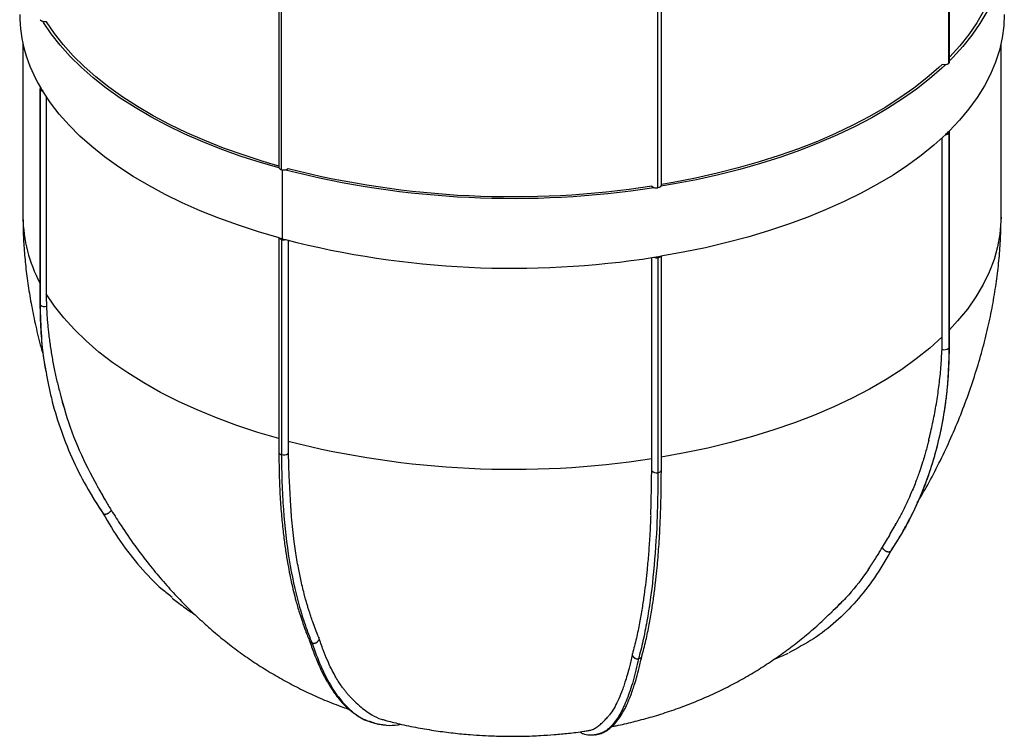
# Paper-space layout '_Trimétrica' of a CAD drawing. Header units: millimetres. Extents: x -151 to 151, y -26 to 1370.
# Tile 1 of 4: x -151 to 151, y -26 to 193. Entities that reach past the tile are written whole.
import ezdxf

# ---------------------------------------------------------------- set-up
doc = ezdxf.new("R2010")
doc.units = ezdxf.units.MM

psp = doc.layouts.new('_Trimétrica')

# ---------------------------------------------------------------- linework, layer by layer
at = {"color": 7, "linetype": 'Continuous', "lineweight": 25}
for p, q in [((133.99, 180.02), (133.99, 245.97)), ((134.16, 180.38), (134.16, 246.34)), ((-71.5, 214.06), (-71.5, 148.11)), ((-70.7, 147.43), (-70.7, 213.38)), ((45.81, 142.63), (45.81, 208.58)), ((44.75, 141.89), (44.75, 207.84)), ((-150, 186.07), (-150, 132.86)), ((150, 132.86), (150, 186.07)), ((-144.81, 172.19), (-144.81, 106.23)), ((-144.74, 171.96), (-144.74, 106)), ((-142.86, 169.81), (-142.86, 109.3)), ((131.96, 96.12), (131.96, 157.2)), ((133.99, 158.59), (133.99, 92.63)), ((134.16, 93), (134.16, 158.95)), ((-71.5, 126.51), (-71.5, 60.72)), ((-71.46, 126.5), (-70.47, 126.22)), ((-70.7, 126), (-70.7, 60.04)), ((-70.47, 126.22), (-69.48, 125.96)), ((-68.67, 125.74), (-68.67, 64.18)), ((43.53, 120.54), (45.67, 120.88)), ((45.81, 55.24), (45.81, 120.9)), ((42.87, 58.83), (42.87, 120.44)), ((44.75, 120.46), (44.75, 54.5)), ((-126.57, 49.23), (-124.94, 46.39)), ((-128.91, 47.45), (-128.77, 47.22)), ((118.32, 39.87), (117.41, 38.19)), ((116.16, 30.51), (116.25, 30.67)), ((109.61, 25.39), (109.23, 24.79)), ((99.8, 13.39), (98.52, 12.23)), ((98.06, 11.79), (98.17, 11.9)), ((-43.46, -21.84), (-42.22, -22.3)), ((-42.22, -22.3), (-39.84, -22.7)), ((25.51, -25.84), (25.65, -25.84))]:
    psp.add_line(p, q, dxfattribs=at)
at = {"color": 8, "linetype": 'Continuous', "lineweight": 25}
for p, q in [((-70.47, 147.37), (-70.47, 126.22)), ((98.82, 12.51), (98.11, 11.8))]:
    psp.add_line(p, q, dxfattribs=at)
at = {"color": 7, "linetype": 'Continuous', "lineweight": 25, "flags": 128}
for points in [[(150, 225.37), (150.63, 221.9), (150.96, 218.14), (150.95, 214.38), (150.58, 210.63), (149.86, 206.89), (148.79, 203.17), (147.37, 199.48), (145.61, 195.84), (143.51, 192.24), (141.07, 188.69), (138.3, 185.22), (135.21, 181.81), (134.16, 180.75)], [(150, 216.43), (149.95, 214.4), (149.58, 210.67), (148.87, 206.95), (147.8, 203.26), (146.39, 199.6), (144.64, 195.97), (142.55, 192.4), (140.13, 188.88), (137.38, 185.42), (134.32, 182.04), (134.16, 181.88)], [(151, 195.01), (150.85, 191.53), (150.35, 187.79), (149.5, 184.08), (148.31, 180.38), (146.77, 176.72), (144.89, 173.1), (142.67, 169.54), (140.13, 166.03), (137.26, 162.59), (134.07, 159.22)], [(-71.46, 147.92), (-76.84, 149.49), (-83.03, 151.48), (-89.03, 153.62), (-94.82, 155.91), (-100.38, 158.34), (-105.72, 160.9), (-110.8, 163.6), (-115.63, 166.42), (-120.19, 169.35), (-124.46, 172.4), (-128.45, 175.55), (-132.13, 178.79), (-135.51, 182.12), (-138.57, 185.53), (-141.31, 189.02), (-143.71, 192.57), (-143.93, 192.91)], [(-71.5, 148.52), (-76.33, 149.93), (-82.48, 151.91), (-88.44, 154.03), (-94.19, 156.31), (-99.72, 158.72), (-105.02, 161.27), (-110.07, 163.95), (-114.86, 166.75), (-119.39, 169.66), (-123.64, 172.69), (-127.6, 175.82), (-131.26, 179.04), (-134.61, 182.35), (-137.65, 185.74), (-140.37, 189.2), (-142.76, 192.73), (-142.86, 192.88)], [(133.02, 179.63), (131.81, 178.49), (128.09, 175.25), (124.08, 172.11), (119.78, 169.08), (115.19, 166.15), (110.34, 163.34), (105.23, 160.66), (99.88, 158.11), (94.29, 155.69), (88.48, 153.42), (82.47, 151.29), (76.26, 149.31), (69.88, 147.49), (63.33, 145.83), (56.63, 144.34), (49.8, 143.02), (45.67, 142.31)], [(131.96, 179.7), (130.93, 178.74), (127.24, 175.53), (123.26, 172.41), (118.98, 169.39), (114.43, 166.49), (109.61, 163.7), (104.54, 161.03), (99.22, 158.49), (93.67, 156.09), (87.9, 153.83), (81.92, 151.72), (75.76, 149.76), (69.41, 147.95), (62.91, 146.3), (56.25, 144.82), (49.47, 143.5), (45.81, 142.87)], [(133.99, 180.02), (134.16, 180.31), (134.16, 180.38)], [(-71.46, 126.5), (-77.78, 128.35), (-83.92, 130.35), (-89.87, 132.51), (-95.61, 134.81), (-101.12, 137.25), (-106.4, 139.82), (-111.44, 142.53), (-116.21, 145.35), (-120.72, 148.29), (-124.95, 151.34), (-128.88, 154.48), (-132.52, 157.73), (-135.85, 161.06), (-138.87, 164.46), (-141.56, 167.94), (-143.93, 171.48)], [(133.02, 158.2), (129.43, 154.94), (125.53, 151.78), (121.35, 148.72), (116.88, 145.77), (112.14, 142.92), (107.14, 140.2), (101.9, 137.61), (96.41, 135.15), (90.71, 132.83), (84.79, 130.65), (78.68, 128.63), (72.38, 126.75), (65.92, 125.04), (59.3, 123.48), (52.55, 122.1), (45.67, 120.88)], [(44.75, 141.89), (45.26, 142.03), (45.63, 142.27), (45.8, 142.55), (45.81, 142.63)], [(131.96, 96.12), (128.15, 92.71), (124, 89.39), (119.54, 86.19), (114.76, 83.11), (109.68, 80.16), (104.32, 77.35), (98.69, 74.68), (92.8, 72.16), (86.67, 69.81), (80.31, 67.61), (73.74, 65.59), (66.99, 63.74), (60.05, 62.07), (52.96, 60.58), (45.74, 59.28)]]:
    psp.add_lwpolyline(points, dxfattribs=at)
at = {"color": 8, "linetype": 'Continuous', "lineweight": 25, "flags": 128}
for points in [[(150, 132.86), (149.98, 131.6), (149.66, 127.66), (148.95, 123.74), (147.85, 119.84), (146.37, 115.97), (144.51, 112.15), (142.27, 108.38), (139.66, 104.67), (136.69, 101.04), (134.16, 98.31)], [(-71.5, 64.95), (-77.96, 66.86), (-84.4, 68.99), (-90.61, 71.29), (-96.59, 73.76), (-102.32, 76.37), (-107.78, 79.13), (-112.96, 82.03), (-117.85, 85.07), (-122.43, 88.22), (-126.69, 91.5), (-130.62, 94.88), (-134.21, 98.36), (-137.45, 101.93), (-140.34, 105.58), (-142.86, 109.3)], [(-144.81, 106.23), (-144.8, 106.16), (-144.74, 106)], [(-71.5, 60.72), (-71.5, 60.67), (-71.45, 60.52), (-71.34, 60.37), (-71.17, 60.24), (-70.96, 60.13), (-70.7, 60.04)], [(44.75, 54.5), (45.03, 54.56), (45.28, 54.65), (45.49, 54.77), (45.65, 54.9), (45.76, 55.05), (45.8, 55.2), (45.81, 55.24)]]:
    psp.add_lwpolyline(points, dxfattribs=at)
at = {"color": 7, "linetype": 'Continuous', "lineweight": 25}
for centre, radius, start, end in [((-107.36, 195.36), 43.64, 180.4621, 211.4506), ((-143.31, 194.92), 2.1, 227.1625, 282.6039), ((132.65, 181.91), 2.31, 252.5529, 305.3844), ((-144.33, 172.19), 0.473, 123.4882, 209.6139), ((-96.75, 200.56), 55.42, 210.3101, 211.6413), ((-143.74, 172.74), 1.28, 218.0226, 261.3581), ((76.75, 216.9), 81.32, 313.7896, 314.8205), ((132.89, 159.92), 1.73, 274.2858, 309.5225), ((133.7, 158.95), 0.458, 308.9143, 37.0854), ((-70.64, 148.31), 0.884, 192.9662, 266.0309), ((-69.98, 149.41), 2.11, 249.9909, 308.2618), ((0.22, 419.74), 281.13, 255.6462, 278.8622), ((0.21, 418.5), 279.37, 255.7251, 278.7833), ((44.23, 143.67), 1.86, 223.1541, 286.261), ((-70.5, 127.12), 1.14, 213.2416, 259.9306), ((-70, 128.7), 2.79, 255.4237, 280.8452), ((0.23, 398.48), 281.3, 255.6533, 278.8551), ((44.59, 122.03), 1.58, 275.6749, 313.1394), ((44.31, 123.18), 2.76, 253.5545, 279.1862), ((-143.33, 107.44), 2.01, 225.712, 285.8781), ((132.64, 94.54), 2.33, 251.0464, 305.2471), ((0.19, 334.41), 278.87, 255.704, 278.8044), ((-70.02, 62.18), 2.24, 252.1263, 307.7931), ((44.25, 56.34), 1.9, 222.3754, 285.1745), ((-34.98, -21.55), 1.25, 275.9172, 305.7186), ((22.12, -24.14), 1.4, 214.5842, 258.0233)]:
    psp.add_arc(centre, radius, start, end, dxfattribs=at)
at = {"color": 8, "linetype": 'Continuous', "lineweight": 25}
for centre, radius, start, end in [((-106.63, 133.29), 43.37, 180.5671, 208.332), ((133.67, 93.01), 0.496, 310.5269, 358.1112)]:
    psp.add_arc(centre, radius, start, end, dxfattribs=at)
at = {"color": 7, "linetype": 'Continuous', "lineweight": 25}
for points, knots in [([(-150, 132.86), (-149.99, 131.52), (-149.96, 128.34), (-149.69, 123.28), (-149.18, 117.6), (-148.42, 111.72), (-147.4, 105.62), (-146.08, 99.31), (-144.87, 94.26), (-144.01, 91.34), (-143.78, 90.56)], [0, 0, 0, 0, 0.094276, 0.222142, 0.354299, 0.492096, 0.635984, 0.786306, 0.943228, 1, 1, 1, 1]), ([(124.29, 45.28), (125.22, 46.84), (127.42, 50.55), (130.6, 56.6), (133.9, 63.44), (136.95, 70.48), (139.7, 77.63), (142.14, 84.8), (144.24, 91.91), (146, 98.89), (147.42, 105.7), (148.51, 112.29), (149.3, 118.64), (149.79, 124.75), (149.98, 129.47), (150, 132.14), (150, 132.86)], [0, 0, 0, 0, 0.05924, 0.140458, 0.223356, 0.307164, 0.390809, 0.473271, 0.553768, 0.631709, 0.706722, 0.778642, 0.847481, 0.91339, 0.976624, 1, 1, 1, 1]), ([(-142.86, 109.3), (-142.86, 109), (-142.85, 108.42), (-142.84, 107.62), (-142.83, 106.93), (-142.81, 106.35), (-142.8, 105.89), (-142.79, 105.62), (-142.78, 105.51)], [0, 0, 0, 0, 0.241354, 0.453328, 0.635503, 0.787524, 0.909099, 1, 1, 1, 1]), ([(-144.81, 106.23), (-144.76, 103.55), (-144.66, 98.48), (-144, 91.59), (-143.32, 87.42), (-143.02, 85.56)], [0, 0, 0, 0, 0.3828109, 0.7257023, 1, 1, 1, 1]), ([(-142.78, 105.51), (-142.77, 105.18), (-142.74, 104.53), (-142.69, 103.56), (-142.63, 102.62), (-142.57, 101.69), (-142.5, 100.78), (-142.42, 99.89), (-142.34, 99.02), (-142.25, 98.16), (-142.04, 96.24), (-141.65, 93.29), (-140.99, 89.29), (-140.23, 85.41), (-139.48, 82.17), (-138.86, 79.69), (-138.5, 78.35), (-138.29, 77.58), (-138.21, 77.29), (-138.13, 77.02), (-138.06, 76.76), (-137.99, 76.52), (-137.93, 76.29), (-137.86, 76.07), (-137.81, 75.86), (-137.75, 75.67), (-137.7, 75.49), (-137.65, 75.32), (-137.61, 75.17), (-137.57, 75.03), (-137.53, 74.91), (-137.5, 74.79), (-137.47, 74.69), (-137.45, 74.6), (-137.43, 74.53), (-137.41, 74.47), (-137.4, 74.42), (-137.39, 74.38), (-137.39, 74.36), (-137.38, 74.35), (-137.39, 74.35), (-137.39, 74.36)], [0, 0, 0, 0, 0.02973, 0.058996, 0.087788, 0.116095, 0.143906, 0.171211, 0.198001, 0.224267, 0.25, 0.376646, 0.499972, 0.629127, 0.749952, 0.816705, 0.874979, 0.885021, 0.894644, 0.903847, 0.912629, 0.920991, 0.92893, 0.936447, 0.943541, 0.950211, 0.956458, 0.96228, 0.967678, 0.972652, 0.977202, 0.981328, 0.985031, 0.988311, 0.991171, 0.993612, 0.99564, 0.997262, 0.998493, 0.999372, 1, 1, 1, 1]), ([(131.89, 92.33), (131.9, 92.6), (131.92, 93.29), (131.95, 94.55), (131.95, 95.55), (131.96, 96.12)], [0, 0, 0, 0, 0.2124767, 0.5466726, 1, 1, 1, 1]), ([(133.99, 92.63), (133.99, 89.74), (133.89, 86.84), (133.52, 81.12), (133.23, 78.3), (132.1, 69.94), (130.96, 64.51), (127.96, 54.05), (126.09, 49.01), (122.76, 41.8), (121.56, 39.45), (118.99, 34.88), (117.61, 32.65), (116.16, 30.51)], [0, 0, 0, 0, 0.125, 0.125, 0.25, 0.25, 0.5, 0.5, 0.75, 0.75, 0.875, 0.875, 1, 1, 1, 1]), ([(121.09, 38.68), (121.58, 39.58), (122.88, 41.92), (124.59, 45.62), (126.18, 49.41), (127.42, 52.69), (128.47, 55.73), (129.44, 58.87), (130.65, 63.22), (131.94, 68.86), (132.82, 74.2), (133.32, 78.16), (133.61, 80.87), (133.89, 84.24), (134.11, 88.35), (134.15, 91.36), (134.16, 92.99)], [0, 0, 0, 0, 0.057057, 0.149496, 0.22496, 0.283449, 0.341041, 0.399468, 0.460721, 0.583255, 0.706894, 0.744653, 0.790235, 0.847989, 0.917978, 1, 1, 1, 1]), ([(127.8, 64.4), (127.91, 64.84), (128.23, 66.13), (128.74, 68.32), (129.29, 70.92), (129.81, 73.58), (130.42, 77.1), (131.04, 81.48), (131.61, 86.8), (131.79, 90.46), (131.89, 92.33)], [0, 0, 0, 0, 0.052462, 0.151076, 0.246057, 0.343013, 0.444444, 0.628025, 0.809791, 1, 1, 1, 1]), ([(-142.92, 85.39), (-142.42, 82.71), (-141.32, 76.92), (-138.68, 68.16), (-135.15, 59.13), (-130.79, 50.33), (-127.25, 44.84), (-125.48, 42.09)], [0, 0, 0, 0, 0.1711031, 0.371183, 0.5807848, 0.7903889, 1, 1, 1, 1]), ([(-137.4, 74.48), (-137.47, 74.68), (-137.65, 75.28), (-137.8, 75.88), (-137.9, 76.28)], [0, 0, 0, 0, 0.34353, 1, 1, 1, 1]), ([(-68.67, 64.18), (-68.67, 63.87), (-68.67, 63.3), (-68.67, 62.49), (-68.66, 61.81), (-68.65, 61.24), (-68.65, 60.78), (-68.64, 60.52), (-68.64, 60.4)], [0, 0, 0, 0, 0.241354, 0.453329, 0.635504, 0.787525, 0.9091, 1, 1, 1, 1]), ([(127.8, 64.4), (127.69, 63.95), (127.43, 62.88), (127, 61.29), (126.49, 59.5), (125.86, 57.44), (124.97, 54.77), (123.74, 51.37), (122.06, 47.32), (120.26, 43.37), (118.88, 40.88), (118.32, 39.87)], [0, 0, 0, 0, 0.051066, 0.12229, 0.183959, 0.259119, 0.364972, 0.501515, 0.668744, 0.866654, 1, 1, 1, 1]), ([(-71.5, 60.72), (-71.48, 58.12), (-71.44, 53.18), (-71.11, 46.46), (-70.66, 40.64), (-70.13, 35.58), (-69.54, 31.13), (-68.76, 26.29), (-67.73, 20.96), (-66.64, 16.5), (-65.77, 13.39), (-65.15, 11.32), (-64.35, 8.84), (-63.3, 5.87), (-62.46, 3.84), (-62, 2.74)], [0, 0, 0, 0, 0.1124976, 0.2134981, 0.3029888, 0.3827123, 0.4558941, 0.5226037, 0.6294112, 0.7384235, 0.7727143, 0.8115205, 0.8622817, 0.9251514, 1, 1, 1, 1]), ([(-68.64, 60.4), (-68.63, 60.08), (-68.62, 59.44), (-68.6, 58.49), (-68.58, 57.56), (-68.55, 56.65), (-68.52, 55.76), (-68.49, 54.89), (-68.46, 54.05), (-68.42, 53.22), (-68.34, 51.35), (-68.2, 48.52), (-68.02, 45.56), (-67.88, 43.48), (-67.79, 42.22), (-67.73, 41.39), (-67.7, 40.98)], [0, 0, 0, 0, 0.04726, 0.093782, 0.139546, 0.184537, 0.228737, 0.27213, 0.314703, 0.35644, 0.397326, 0.598687, 0.794609, 0.864517, 0.932992, 1, 1, 1, 1]), ([(-70.7, 60.04), (-70.7, 57.14), (-70.65, 54.26), (-70.45, 48.65), (-70.3, 45.89), (-69.71, 37.81), (-69.11, 32.66), (-67.52, 22.92), (-66.54, 18.34), (-64.78, 11.93), (-64.14, 9.88), (-62.79, 5.94), (-62.06, 4.04), (-61.3, 2.25)], [0, 0, 0, 0, 0.125, 0.125, 0.25, 0.25, 0.5, 0.5, 0.75, 0.75, 0.875, 0.875, 1, 1, 1, 1]), ([(42.85, 55.06), (42.85, 55.32), (42.86, 56), (42.87, 57.26), (42.87, 58.25), (42.87, 58.83)], [0, 0, 0, 0, 0.212477, 0.546673, 1, 1, 1, 1]), ([(44.75, 54.5), (44.75, 51.6), (44.72, 48.73), (44.59, 43.13), (44.5, 40.38), (44.12, 32.35), (43.74, 27.25), (42.74, 17.63), (42.11, 13.13), (41, 6.86), (40.6, 4.86), (39.74, 1.02), (39.28, -0.82), (38.79, -2.55)], [0, 0, 0, 0, 0.125, 0.125, 0.25, 0.25, 0.5, 0.5, 0.75, 0.75, 0.875, 0.875, 1, 1, 1, 1]), ([(39.81, -1.82), (40.24, -0.2), (41.06, 2.87), (42.06, 7.69), (42.86, 12.23), (43.5, 16.52), (44.01, 20.58), (44.52, 25.3), (45, 30.93), (45.32, 36.14), (45.5, 40.04), (45.6, 42.73), (45.7, 46.1), (45.79, 50.33), (45.8, 53.51), (45.81, 55.24)], [0, 0, 0, 0, 0.11266, 0.213774, 0.303334, 0.383091, 0.456283, 0.522986, 0.629726, 0.738647, 0.772917, 0.811659, 0.862363, 0.925161, 1, 1, 1, 1]), ([(42.59, 41.58), (42.61, 42.53), (42.68, 45.13), (42.78, 49.6), (42.83, 53.21), (42.85, 55.06)], [0, 0, 0, 0, 0.222394, 0.602368, 1, 1, 1, 1]), ([(-127.97, 51.8), (-127.96, 51.79), (-127.96, 51.78), (-127.95, 51.77), (-127.94, 51.74), (-127.92, 51.71), (-127.9, 51.68), (-127.88, 51.64), (-127.85, 51.59), (-127.83, 51.54), (-127.8, 51.48), (-127.76, 51.42), (-127.72, 51.35), (-127.68, 51.27), (-127.64, 51.19), (-127.59, 51.11), (-127.51, 50.96), (-127.4, 50.74), (-127.22, 50.41), (-126.99, 49.98), (-126.63, 49.32), (-126.12, 48.41), (-125.45, 47.23), (-124.69, 45.9), (-123.84, 44.47), (-123.24, 43.5), (-122.94, 43)], [0, 0, 0, 0, 0.001423, 0.003152, 0.005365, 0.008148, 0.011543, 0.015574, 0.020254, 0.025594, 0.031597, 0.03827, 0.045613, 0.053631, 0.062324, 0.071694, 0.081742, 0.109542, 0.142969, 0.192033, 0.250124, 0.364002, 0.500099, 0.655723, 0.822381, 1, 1, 1, 1]), ([(-128.77, 47.22), (-128.23, 46.34), (-127.15, 44.58), (-125.99, 42.86), (-125.4, 42)], [0, 0, 0, 0, 0.495973, 1, 1, 1, 1]), ([(-122.94, 43), (-122.95, 42.97), (-122.98, 42.91), (-123.03, 42.82), (-123.1, 42.73), (-123.17, 42.63), (-123.26, 42.53), (-123.38, 42.41), (-123.55, 42.28), (-123.68, 42.19), (-123.76, 42.14)], [0, 0, 0, 0, 0.090969, 0.186516, 0.286608, 0.391136, 0.499907, 0.628176, 0.794839, 1, 1, 1, 1]), ([(-122.85, 42.92), (-121.88, 41.36), (-119.62, 37.71), (-115.79, 32.22), (-111.6, 26.69), (-107.47, 21.69), (-103.45, 17.19), (-99.37, 12.98), (-95.23, 9.03), (-91.02, 5.33), (-86.71, 1.84), (-82.29, -1.44), (-77.72, -4.55), (-72.98, -7.48), (-68.03, -10.24), (-62.85, -12.84), (-57.44, -15.24), (-53.12, -16.98), (-50.59, -17.84), (-49.96, -18.05)], [0, 0, 0, 0, 0.05679, 0.133125, 0.207014, 0.270991, 0.332794, 0.392701, 0.451069, 0.508321, 0.564931, 0.621386, 0.678045, 0.735454, 0.794105, 0.854343, 0.91621, 0.979303, 1, 1, 1, 1]), ([(-125.48, 42.09), (-125.47, 42.08), (-125.44, 42.04), (-125.39, 41.99), (-125.34, 41.94), (-125.27, 41.9), (-125.19, 41.86), (-125.1, 41.83), (-125.01, 41.81), (-124.9, 41.8), (-124.79, 41.8), (-124.67, 41.81), (-124.53, 41.83), (-124.36, 41.87), (-124.18, 41.93), (-123.97, 42.02), (-123.83, 42.1), (-123.76, 42.14)], [0, 0, 0, 0, 0.0496236, 0.1012565, 0.1547468, 0.2098916, 0.266436, 0.3240747, 0.3824579, 0.4411985, 0.4998837, 0.5601442, 0.6293577, 0.7079555, 0.7961336, 0.8937137, 1, 1, 1, 1]), ([(-125.48, 42.09), (-123.75, 39.15), (-120.35, 33.38), (-114.19, 25.62), (-108.85, 19.9), (-105.25, 17.11), (-104.22, 16.3)], [0, 0, 0, 0, 0.306066, 0.600364, 0.885282, 1, 1, 1, 1]), ([(-59.25, 3.93), (-59.61, 4.79), (-60.26, 6.35), (-61.07, 8.57), (-61.68, 10.34), (-62.13, 11.74), (-62.5, 12.93), (-62.86, 14.13), (-63.23, 15.44), (-63.86, 17.79), (-64.65, 21.06), (-65.42, 24.78), (-65.98, 27.88), (-66.41, 30.58), (-66.85, 33.65), (-67.28, 37.1), (-67.52, 39.64), (-67.64, 40.94)], [0, 0, 0, 0, 0.086438, 0.156896, 0.211591, 0.250469, 0.28279, 0.317777, 0.355429, 0.395747, 0.517206, 0.624011, 0.687348, 0.75383, 0.824824, 0.910955, 1, 1, 1, 1]), ([(42.54, 41.36), (42.52, 40.75), (42.47, 39.36), (42.36, 37.23), (42.18, 33.93), (41.89, 29.75), (41.48, 25.14), (41.03, 20.93), (40.52, 16.94), (39.9, 12.72), (39.11, 8.26), (38.13, 3.55), (37.34, 0.56), (36.93, -1.01)], [0, 0, 0, 0, 0.035626, 0.081525, 0.127424, 0.235133, 0.340689, 0.424859, 0.517193, 0.617778, 0.730681, 0.858085, 1, 1, 1, 1]), ([(113.62, 31.65), (114.43, 32.99), (115.65, 35), (117.03, 37.45), (117.69, 38.64), (117.97, 39.14), (118.04, 39.27)], [0, 0, 0, 0, 0.542447, 0.813669, 0.951852, 1, 1, 1, 1]), ([(116.16, 30.49), (117.4, 32.36), (119.03, 34.82), (120.43, 37.46), (120.77, 38.09)], [0, 0, 0, 0, 0.760723, 1, 1, 1, 1]), ([(116.16, 30.51), (114.55, 27.73), (111.4, 22.27), (105.74, 15.03), (99.48, 8.76), (92.62, 3.39), (87.47, 0.67), (84.9, -0.69)], [0, 0, 0, 0, 0.2125929, 0.4170115, 0.6149149, 0.8081178, 1, 1, 1, 1]), ([(109.2, 24.71), (109.2, 24.71), (109.19, 24.7), (109.19, 24.7), (109.19, 24.71), (109.2, 24.72), (109.2, 24.73), (109.22, 24.75), (109.23, 24.77), (109.25, 24.8), (109.27, 24.83), (109.29, 24.86), (109.32, 24.9), (109.34, 24.95), (109.38, 25), (109.41, 25.05), (109.45, 25.11), (109.49, 25.17), (109.54, 25.24), (109.58, 25.31), (109.64, 25.38), (109.69, 25.46), (109.75, 25.55), (109.81, 25.64), (109.87, 25.73), (109.94, 25.83), (110, 25.93), (110.08, 26.04), (110.15, 26.15), (110.23, 26.27), (110.31, 26.39), (110.39, 26.51), (110.48, 26.64), (110.57, 26.78), (110.66, 26.92), (110.76, 27.06), (110.85, 27.21), (110.95, 27.37), (111.06, 27.52), (111.16, 27.69), (111.27, 27.86), (111.58, 28.34), (112.11, 29.17), (112.86, 30.38), (113.36, 31.22), (113.62, 31.65)], [0, 0, 0, 0, 0.001315, 0.0029, 0.004913, 0.007432, 0.010497, 0.014131, 0.018347, 0.023153, 0.028554, 0.034556, 0.041161, 0.048371, 0.056188, 0.064615, 0.073651, 0.083298, 0.093558, 0.10443, 0.115917, 0.128017, 0.140734, 0.154066, 0.168014, 0.18258, 0.197763, 0.213565, 0.229985, 0.247025, 0.264686, 0.282966, 0.301868, 0.321392, 0.341538, 0.362307, 0.383699, 0.405715, 0.428356, 0.451622, 0.475513, 0.500031, 0.656858, 0.823505, 1, 1, 1, 1]), ([(114.27, 30.72), (114.24, 30.75), (114.18, 30.8), (114.09, 30.87), (114.02, 30.95), (113.95, 31.03), (113.89, 31.1), (113.83, 31.18), (113.78, 31.25), (113.75, 31.32), (113.71, 31.38), (113.68, 31.44), (113.66, 31.5), (113.64, 31.55), (113.63, 31.6), (113.62, 31.64), (113.62, 31.65)], [0, 0, 0, 0, 0.093891, 0.18477, 0.272397, 0.356587, 0.437208, 0.514179, 0.587456, 0.657039, 0.722954, 0.785255, 0.844016, 0.899326, 0.951285, 1, 1, 1, 1]), ([(114.27, 30.72), (114.31, 30.7), (114.38, 30.65), (114.48, 30.58), (114.58, 30.52), (114.68, 30.47), (114.78, 30.43), (114.87, 30.39), (114.96, 30.36), (115.04, 30.34), (115.12, 30.32), (115.19, 30.31), (115.26, 30.29), (115.37, 30.28), (115.54, 30.27), (115.73, 30.29), (115.91, 30.34), (116.05, 30.41), (116.12, 30.48), (116.16, 30.51)], [0, 0, 0, 0, 0.054209, 0.106372, 0.156343, 0.204019, 0.249333, 0.292249, 0.332761, 0.370886, 0.406659, 0.44013, 0.471359, 0.500415, 0.60603, 0.71077, 0.812437, 0.909262, 1, 1, 1, 1]), ([(109.2, 24.71), (107.31, 22.06), (104.45, 18.04), (100.94, 14.62), (99.74, 13.45)], [0, 0, 0, 0, 0.658296, 1, 1, 1, 1]), ([(-104.19, 16.07), (-103.68, 15.65), (-102.55, 14.73), (-100.77, 13.4), (-98.94, 12.1), (-97.73, 11.3), (-97.16, 10.93)], [0, 0, 0, 0, 0.228333, 0.504234, 0.765895, 1, 1, 1, 1]), ([(98.17, 11.9), (98.68, 12.38), (99.89, 13.52), (101.03, 14.73), (101.68, 15.43)], [0, 0, 0, 0, 0.421922, 1, 1, 1, 1]), ([(30.68, -23.31), (31.11, -23.23), (33.27, -22.83), (37.18, -21.9), (42.43, -20.52), (47.73, -18.88), (53.05, -17), (58.33, -14.87), (63.51, -12.52), (68.55, -9.96), (73.41, -7.22), (78.11, -4.29), (82.66, -1.18), (87.08, 2.12), (91.38, 5.64), (95.06, 8.86), (97.23, 10.98), (98.06, 11.79)], [0, 0, 0, 0, 0.016941, 0.085761, 0.156623, 0.229278, 0.303342, 0.378068, 0.45259, 0.526268, 0.598809, 0.670314, 0.741172, 0.811923, 0.883173, 0.955308, 1, 1, 1, 1]), ([(-62.13, 3.08), (-61.68, 1.75), (-60.84, -0.72), (-59.54, -3.9), (-58.37, -6.44), (-57.35, -8.42), (-56.45, -10.01), (-55.62, -11.36), (-54.83, -12.54), (-54.08, -13.59), (-53.31, -14.59), (-52.37, -15.7), (-51.15, -17), (-49.55, -18.47), (-47.54, -19.95), (-45.48, -21.17), (-44.04, -21.65), (-43.46, -21.84)], [0, 0, 0, 0, 0.10784, 0.200306, 0.278111, 0.342013, 0.393048, 0.439858, 0.48543, 0.524325, 0.562335, 0.606351, 0.665448, 0.739437, 0.828133, 0.931481, 1, 1, 1, 1]), ([(-61.3, 2.25), (-61.26, 2.24), (-61.19, 2.22), (-61.08, 2.21), (-60.96, 2.2), (-60.83, 2.19), (-60.7, 2.2), (-60.57, 2.22), (-60.44, 2.25), (-60.3, 2.29), (-60.17, 2.34), (-60.04, 2.4), (-59.9, 2.48), (-59.75, 2.59), (-59.6, 2.72), (-59.46, 2.89), (-59.38, 3.01), (-59.34, 3.08)], [0, 0, 0, 0, 0.049624, 0.101256, 0.154747, 0.209892, 0.266436, 0.324075, 0.382458, 0.441198, 0.499884, 0.560144, 0.629358, 0.707956, 0.796134, 0.893714, 1, 1, 1, 1]), ([(-59.33, 4.11), (-59.32, 4.08), (-59.29, 4.03), (-59.25, 3.93), (-59.22, 3.83), (-59.21, 3.72), (-59.2, 3.6), (-59.21, 3.46), (-59.25, 3.28), (-59.31, 3.15), (-59.34, 3.08)], [0, 0, 0, 0, 0.090969, 0.186516, 0.286608, 0.391136, 0.499907, 0.628176, 0.794839, 1, 1, 1, 1]), ([(-49.43, -14.44), (-49.56, -14.3), (-49.91, -13.94), (-50.47, -13.3), (-51.11, -12.52), (-51.77, -11.66), (-52.51, -10.63), (-53.37, -9.32), (-54.37, -7.63), (-55.48, -5.52), (-56.7, -2.9), (-58.01, 0.28), (-58.84, 2.73), (-59.29, 4.03)], [0, 0, 0, 0, 0.032909, 0.088165, 0.143571, 0.199154, 0.263027, 0.342644, 0.438486, 0.551193, 0.681596, 0.830663, 1, 1, 1, 1]), ([(-62.06, 2.87), (-62.05, 2.86), (-62.04, 2.78), (-61.92, 2.64), (-61.7, 2.4), (-61.45, 2.31), (-61.3, 2.25)], [0, 0, 0, 0, 0.020267, 0.279604, 0.534519, 1, 1, 1, 1]), ([(25.65, -25.84), (26.22, -25.73), (27.26, -25.52), (28.63, -24.86), (29.69, -24.16), (30.51, -23.48), (31.44, -22.59), (32.56, -21.27), (34.01, -19.09), (35.51, -16.16), (36.7, -13.13), (37.58, -10.49), (38.27, -8.2), (39.08, -5.19), (39.6, -2.81), (39.89, -1.51)], [0, 0, 0, 0, 0.084736, 0.155116, 0.211263, 0.253395, 0.291765, 0.372792, 0.461422, 0.58463, 0.706503, 0.756908, 0.822013, 0.902767, 1, 1, 1, 1]), ([(36.96, -0.89), (36.67, -2.16), (36.16, -4.49), (35.38, -7.41), (34.71, -9.63), (34.13, -11.35), (33.42, -13.3), (32.49, -15.49), (31.24, -17.83), (30.34, -19.28), (29.83, -19.82), (29.82, -19.84)], [0, 0, 0, 0, 0.15148, 0.276658, 0.377281, 0.454975, 0.527365, 0.677615, 0.824263, 0.994866, 1, 1, 1, 1]), ([(36.97, -1.54), (36.94, -1.43), (36.89, -1.22), (36.93, -1.01), (36.95, -0.92)], [0, 0, 0, 0, 0.546788, 1, 1, 1, 1]), ([(36.97, -1.54), (36.98, -1.58), (37, -1.64), (37.05, -1.74), (37.1, -1.83), (37.16, -1.92), (37.22, -2), (37.29, -2.07), (37.35, -2.13), (37.42, -2.18), (37.48, -2.23), (37.54, -2.28), (37.61, -2.32), (37.72, -2.38), (37.89, -2.46), (38.12, -2.53), (38.36, -2.57), (38.58, -2.58), (38.73, -2.56), (38.79, -2.55)], [0, 0, 0, 0, 0.054209, 0.106372, 0.156343, 0.204019, 0.249333, 0.292249, 0.332761, 0.370886, 0.406659, 0.44013, 0.471359, 0.500415, 0.60603, 0.71077, 0.812437, 0.909262, 1, 1, 1, 1]), ([(38.79, -2.55), (38.97, -2.51), (39.24, -2.44), (39.52, -2.23), (39.73, -2.01), (39.8, -1.81), (39.84, -1.7)], [0, 0, 0, 0, 0.34593, 0.535383, 0.728131, 1, 1, 1, 1]), ([(80.23, -2.79), (80.39, -2.73), (81.21, -2.42), (82.64, -1.8), (83.98, -1.21), (84.65, -0.87), (84.73, -0.83)], [0, 0, 0, 0, 0.1035982, 0.5337245, 0.9497782, 1, 1, 1, 1]), ([(-49.43, -14.44), (-49.42, -14.45), (-49.23, -14.65), (-48.34, -15.54), (-46.85, -16.94), (-44.9, -18.5), (-42.7, -19.93), (-40.74, -20.99), (-39.33, -21.26), (-38.94, -21.33)], [0, 0, 0, 0, 0.0029955, 0.0555223, 0.2622231, 0.4426175, 0.623474, 0.8943803, 1, 1, 1, 1]), ([(23.39, -24.58), (23.74, -24.52), (24.46, -24.38), (25.55, -23.84), (26.61, -23.12), (27.63, -22.25), (28.59, -21.28), (29.32, -20.45), (29.73, -19.95), (29.82, -19.84)], [0, 0, 0, 0, 0.157334, 0.330539, 0.509231, 0.659237, 0.809296, 0.959292, 1, 1, 1, 1]), ([(-43.38, -21.8), (-42.33, -22.24), (-41.14, -22.74), (-39.82, -22.73), (-39.65, -22.73)], [0, 0, 0, 0, 0.874734, 1, 1, 1, 1]), ([(-39.84, -22.7), (-39.44, -22.77), (-37.85, -23.08), (-36.14, -22.92), (-34.85, -22.8)], [0, 0, 0, 0, 0.248379, 1, 1, 1, 1]), ([(-38.96, -21.41), (-37.49, -21.78), (-34.16, -22.64), (-28.95, -23.7), (-23.43, -24.63), (-18.06, -25.33), (-13.3, -25.79), (-9.09, -26.08), (-4.83, -26.27), (-1.8, -26.3), (0, -26.32)], [0, 0, 0, 0, 0.11634, 0.264174, 0.407374, 0.543909, 0.676595, 0.770997, 0.863632, 1, 1, 1, 1]), ([(0, -26.32), (2.06, -26.3), (4.98, -26.27), (9.3, -26.06), (13.02, -25.81), (17.45, -25.38), (20.93, -24.97), (22.94, -24.65), (23.39, -24.58)], [0, 0, 0, 0, 0.26294, 0.371529, 0.551688, 0.739142, 0.94104, 1, 1, 1, 1]), ([(21.73, -25.49), (22.41, -25.66), (23.6, -25.97), (24.7, -25.89), (25.16, -25.85)], [0, 0, 0, 0, 0.575151, 1, 1, 1, 1]), ([(25.53, -25.83), (25.49, -25.85), (25.4, -25.89), (25.3, -25.86), (25.24, -25.85)], [0, 0, 0, 0, 0.438755, 1, 1, 1, 1])]:
    psp.add_open_spline(points, degree=3, knots=knots, dxfattribs=at)
at = {"color": 8, "linetype": 'Continuous', "lineweight": 25}
for points, knots in [([(-144.74, 106), (-144.65, 102.76), (-144.48, 96.26), (-143.76, 89.39), (-143.02, 85.84), (-142.92, 85.39)], [0, 0, 0, 0, 0.466235, 0.932476, 1, 1, 1, 1]), ([(-61.3, 2.25), (-60.45, -0.14), (-58.79, -4.83), (-55.79, -10.68), (-52.5, -15.47), (-48.79, -19.07), (-45.74, -21.19), (-43.8, -21.69), (-43.38, -21.8)], [0, 0, 0, 0, 0.199865, 0.392046, 0.578101, 0.759738, 0.947269, 1, 1, 1, 1]), ([(38.79, -2.55), (38.26, -4.88), (37.21, -9.43), (35.31, -15.05), (33.23, -19.57), (30.89, -22.93), (28.35, -25.18), (26.46, -25.62), (25.53, -25.83)], [0, 0, 0, 0, 0.177479, 0.348134, 0.51335, 0.674642, 0.841168, 1, 1, 1, 1])]:
    psp.add_open_spline(points, degree=3, knots=knots, dxfattribs=at)
at = {"color": 7, "linetype": 'Continuous', "lineweight": 25}
psp.add_open_spline([(-137.39, 74.36), (-135.1, 66.46), (-131.94, 58.9), (-127.97, 51.8)], degree=3, dxfattribs=at)

doc.saveas('drawing.dxf')
